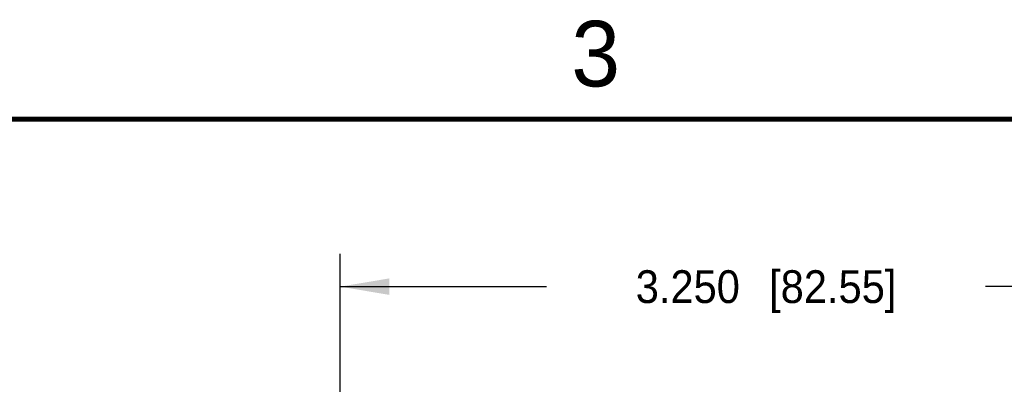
# Model space of a CAD drawing. Header units: inches. Extents: x 0 to 22, y 0 to 17.
# Tile 81 of 106: x 6.1 to 9.8, y 15.5 to 16.9. Entities that reach past the tile are written whole.
import ezdxf

# ---------------------------------------------------------------- set-up
doc = ezdxf.new("R2010")
doc.units = ezdxf.units.IN
doc.header["$LTSCALE"] = 1.21
doc.header["$MEASUREMENT"] = 0
doc.layers.get('0').update_dxf_attribs({"linetype": 'CONTINUOUS'})
doc.styles.get("Standard").update_dxf_attribs({"font": 'txt', "width": 0.95})
doc.styles.add('TEXTSTYLE_2', font='txt')
doc.dimstyles.new('DIMSTYLE_1', dxfattribs={"dimtxt": 0.125, "dimasz": 0.1875, "dimexe": 0.125, "dimexo": 0.0625, "dimgap": 0.0625, "dimtad": 0, "dimtih": 1, "dimtoh": 1, "dimdec": 3, "dimzin": 4, "dimdsep": 46, "dimtxsty": 'STANDARD', "dimblk": '_FILLED', "dimblk1": '_FILLED', "dimblk2": '_FILLED', "dimcen": 0.09, "dimadec": 3, "dimazin": 1, "dimtp": 0.001, "dimtm": 0.001, "dimtfac": 1, "dimtdec": 3, "dimtofl": 0, "dimtmove": 0, "dimatfit": 3, "dimldrblk": '_FILLED', "dimfxl": 1, "dimtolj": 1, "dimtzin": 4, "dimarcsym": 0})

# ---------------------------------------------------------------- blocks, each defined once
blk = doc.blocks.new('_FILLED')
at = {"color": 0, "linetype": 'BYBLOCK'}
blk.add_solid([(0, 0), (-1, 0.167), (-1, -0.167)], dxfattribs=at)
blk = doc.blocks.new('*D5')
at = {"color": 2, "linetype": 'CONTINUOUS'}
for p, q in [((7.3053, 13.4813), (7.3053, 15.9865)), ((10.5553, 13.4422), (10.5553, 15.9865)), ((7.3053, 15.8615), (8.0928, 15.8615)), ((10.5553, 15.8615), (9.7678, 15.8615))]:
    blk.add_line(p, q, dxfattribs=at)
at = {"color": 2, "linetype": 'CONTINUOUS', "xscale": 0.1875, "yscale": 0.1875, "zscale": 0.1875, "rotation": 180}
blk.add_blockref('_FILLED', (7.3053, 15.8615), dxfattribs=at)
at = {"color": 2, "linetype": 'CONTINUOUS', "xscale": 0.1875, "yscale": 0.1875, "zscale": 0.1875}
blk.add_blockref('_FILLED', (10.5553, 15.8615), dxfattribs=at)
at = {"color": 2, "linetype": 'CONTINUOUS', "insert": (8.9303, 15.924), "char_height": 0.125, "width": 1.55, "attachment_point": 2, "line_spacing_factor": 0.9}
blk.add_mtext('3.250{\\ftxt.shx;\\W1.000000;\\H0.125000; }[82.55]', dxfattribs=at)

msp = doc.modelspace()

# ---------------------------------------------------------------- linework, layer by layer
at = {"color": 2, "linetype": 'CONTINUOUS', "const_width": 0.02}
msp.add_lwpolyline([(21.5, 16.5), (0.5, 16.5)], dxfattribs=at)

# ---------------------------------------------------------------- texts
at = {"color": 2, "linetype": 'CONTINUOUS', "insert": (8.1875, 16.875), "char_height": 0.25, "width": 0.25, "attachment_point": 1, "line_spacing_factor": 0.9, "style": 'TEXTSTYLE_2'}
msp.add_mtext('3', dxfattribs=at)

# ---------------------------------------------------------------- dimensions: what is measured, and where the dimension line sits
at = {"color": 2, "linetype": 'CONTINUOUS'}
dim = msp.add_linear_dim(base=(10.5553, 15.8615), p1=(7.3053, 13.4188), p2=(10.5553, 13.3797), dimstyle='DIMSTYLE_1', dxfattribs=at)
dim.commit()
dim.dimension.update_dxf_attribs({"geometry": '*D5', "text_midpoint": (8.9303, 15.8615), "dimtype": 160})

doc.saveas('drawing.dxf')
